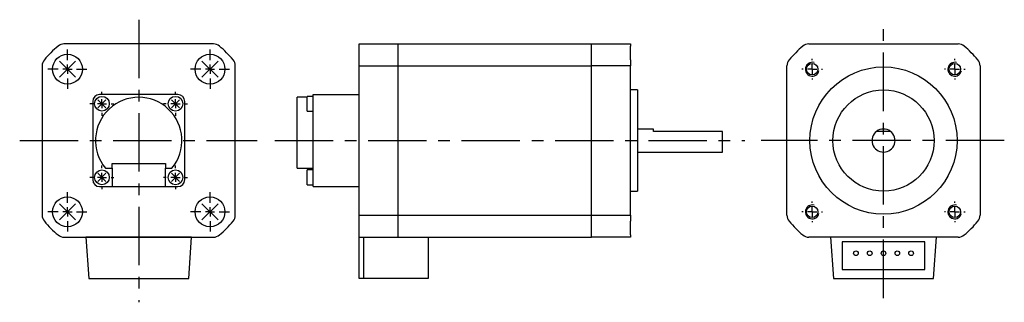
# Model space of a CAD drawing. Extents: x 75 to 289, y 115 to 177.
import ezdxf

# ---------------------------------------------------------------- set-up
doc = ezdxf.new("R2010")
doc.units = 0
doc.linetypes.add('CENTERX2', pattern=[20.32, 12.7, -2.54, 2.54, -2.54])
doc.layers.get('0').update_dxf_attribs({"linetype": 'CONTINUOUS'})

# ---------------------------------------------------------------- blocks, each defined once
blk = doc.blocks.new('SW_CENTERMARKSYMBOL_0')
at = {"color": 0, "linetype": 'CONTINUOUS'}
for p, q in [((0, 2), (0, 2.25)), ((-2, 0), (-2.25, 0)), ((0, 0), (-1, 0)), ((0, 0), (0, 1)), ((0, 0), (0, -1)), ((0, 0), (1, 0)), ((2, 0), (2.25, 0)), ((0, -2), (0, -2.25))]:
    blk.add_line(p, q, dxfattribs=at)
blk = doc.blocks.new('SW_CENTERMARKSYMBOL_1')
at = {"color": 0, "linetype": 'CONTINUOUS'}
for p, q in [((0, 2), (0, 2.25)), ((-2, 0), (-2.25, 0)), ((0, 0), (-1, 0)), ((0, 0), (0, 1)), ((0, 0), (0, -1)), ((0, 0), (1, 0)), ((2, 0), (2.25, 0)), ((0, -2), (0, -2.25))]:
    blk.add_line(p, q, dxfattribs=at)
blk = doc.blocks.new('SW_CENTERMARKSYMBOL_2')
at = {"color": 0, "linetype": 'CONTINUOUS'}
for p, q in [((0, 2), (0, 2.25)), ((-2, 0), (-2.25, 0)), ((0, 0), (-1, 0)), ((0, 0), (0, 1)), ((0, 0), (0, -1)), ((0, 0), (1, 0)), ((2, 0), (2.25, 0)), ((0, -2), (0, -2.25))]:
    blk.add_line(p, q, dxfattribs=at)
blk = doc.blocks.new('SW_CENTERMARKSYMBOL_3')
at = {"color": 0, "linetype": 'CONTINUOUS'}
for p, q in [((0, 2), (0, 2.25)), ((-2, 0), (-2.25, 0)), ((0, 0), (-1, 0)), ((0, 0), (0, 1)), ((0, 0), (0, -1)), ((0, 0), (1, 0)), ((2, 0), (2.25, 0)), ((0, -2), (0, -2.25))]:
    blk.add_line(p, q, dxfattribs=at)
blk = doc.blocks.new('NEJI')
at = {"color": 7, "linetype": 'CONTINUOUS'}
for p, q in [((0, 3.5), (3.5, 0)), ((3.5, 3.5), (0, 0))]:
    blk.add_line(p, q, dxfattribs=at)
blk = doc.blocks.new('SW_CENTERMARKSYMBOL_4')
at = {"color": 0, "linetype": 'CONTINUOUS'}
for p, q in [((0, 2), (0, 4.25)), ((-2, 0), (-4.25, 0)), ((0, 0), (-1, 0)), ((0, 0), (0, 1)), ((0, 0), (0, -1)), ((0, 0), (1, 0)), ((2, 0), (4.25, 0)), ((0, -2), (0, -4.25))]:
    blk.add_line(p, q, dxfattribs=at)
blk = doc.blocks.new('SW_CENTERMARKSYMBOL_5')
at = {"color": 0, "linetype": 'CONTINUOUS'}
for p, q in [((0, 2), (0, 4.25)), ((-2, 0), (-4.25, 0)), ((0, 0), (-1, 0)), ((0, 0), (0, 1)), ((0, 0), (0, -1)), ((0, 0), (1, 0)), ((2, 0), (4.25, 0)), ((0, -2), (0, -4.25))]:
    blk.add_line(p, q, dxfattribs=at)
blk = doc.blocks.new('SW_CENTERMARKSYMBOL_6')
at = {"color": 0, "linetype": 'CONTINUOUS'}
for p, q in [((0, 2), (0, 4.25)), ((-2, 0), (-4.25, 0)), ((0, 0), (-1, 0)), ((0, 0), (0, 1)), ((0, 0), (0, -1)), ((0, 0), (1, 0)), ((2, 0), (4.25, 0)), ((0, -2), (0, -4.25))]:
    blk.add_line(p, q, dxfattribs=at)
blk = doc.blocks.new('SW_CENTERMARKSYMBOL_7')
at = {"color": 0, "linetype": 'CONTINUOUS'}
for p, q in [((0, 2), (0, 4.25)), ((-2, 0), (-4.25, 0)), ((0, 0), (-1, 0)), ((0, 0), (0, 1)), ((0, 0), (0, -1)), ((0, 0), (1, 0)), ((2, 0), (4.25, 0)), ((0, -2), (0, -4.25))]:
    blk.add_line(p, q, dxfattribs=at)
blk = doc.blocks.new('SW_CENTERMARKSYMBOL_8')
at = {"color": 0, "linetype": 'CONTINUOUS'}
for p, q in [((0, 2), (0, 2.6)), ((-2, 0), (-2.6, 0)), ((0, 0), (-1, 0)), ((0, 0), (0, 1)), ((0, 0), (0, -1)), ((0, 0), (1, 0)), ((2, 0), (2.6, 0)), ((0, -2), (0, -2.6))]:
    blk.add_line(p, q, dxfattribs=at)
blk = doc.blocks.new('SW_CENTERMARKSYMBOL_9')
at = {"color": 0, "linetype": 'CONTINUOUS'}
for p, q in [((0, 2), (0, 2.6)), ((-2, 0), (-2.6, 0)), ((0, 0), (-1, 0)), ((0, 0), (0, 1)), ((0, 0), (0, -1)), ((0, 0), (1, 0)), ((2, 0), (2.6, 0)), ((0, -2), (0, -2.6))]:
    blk.add_line(p, q, dxfattribs=at)
blk = doc.blocks.new('SW_CENTERMARKSYMBOL_10')
at = {"color": 0, "linetype": 'CONTINUOUS'}
for p, q in [((0, 2), (0, 2.6)), ((-2, 0), (-2.6, 0)), ((0, 0), (-1, 0)), ((0, 0), (0, 1)), ((0, 0), (0, -1)), ((0, 0), (1, 0)), ((2, 0), (2.6, 0)), ((0, -2), (0, -2.6))]:
    blk.add_line(p, q, dxfattribs=at)
blk = doc.blocks.new('SW_CENTERMARKSYMBOL_11')
at = {"color": 0, "linetype": 'CONTINUOUS'}
for p, q in [((0, 2), (0, 2.6)), ((-2, 0), (-2.6, 0)), ((0, 0), (-1, 0)), ((0, 0), (0, 1)), ((0, 0), (0, -1)), ((0, 0), (1, 0)), ((2, 0), (2.6, 0)), ((0, -2), (0, -2.6))]:
    blk.add_line(p, q, dxfattribs=at)

msp = doc.modelspace()

# ---------------------------------------------------------------- linework, layer by layer
at = {"color": 7, "linetype": 'CENTERX2'}
for p, q in [((101.08, 176.53), (101.08, 115.12)), ((263.04, 116.04), (263.04, 175.73)), ((75.2, 150.27), (126.86, 150.27)), ((130.65, 150.27), (232.9, 150.27)), ((289.31, 150.27), (236.4, 150.27))]:
    msp.add_line(p, q, dxfattribs=at)
at = {"color": 7, "linetype": 'CONTINUOUS'}
for p, q in [((117.32, 171.27), (84.83, 171.27)), ((149.03, 171.27), (157.53, 171.27)), ((149.03, 170.79), (149.03, 171.27)), ((149.03, 167.82), (149.03, 170.79)), ((157.53, 171.27), (199.53, 171.27)), ((157.53, 170.79), (157.53, 171.27)), ((157.53, 167.82), (157.53, 170.79)), ((199.53, 171.27), (208.03, 171.27)), ((199.53, 170.79), (199.53, 171.27)), ((199.53, 167.82), (199.53, 170.79)), ((208.03, 171.27), (208.03, 170.79)), ((208.03, 167.82), (208.03, 170.79)), ((246.79, 171.27), (279.29, 171.27)), ((149.03, 166.52), (149.03, 167.82)), ((157.53, 166.52), (157.53, 167.82)), ((199.53, 166.52), (199.53, 167.82)), ((208.03, 167.82), (208.03, 166.52)), ((80.08, 166.52), (80.08, 134.03)), ((122.08, 134.03), (122.08, 166.52)), ((149.03, 166.52), (157.53, 166.52)), ((149.03, 134.03), (149.03, 166.52)), ((157.53, 166.52), (199.53, 166.52)), ((157.53, 134.03), (157.53, 166.52)), ((208.03, 166.52), (199.53, 166.52)), ((199.53, 134.03), (199.53, 166.52)), ((208.03, 134.03), (208.03, 166.52)), ((242.04, 134.03), (242.04, 166.52)), ((284.04, 166.52), (284.04, 134.03)), ((209.53, 161.27), (208.03, 161.27)), ((209.53, 161.27), (209.53, 139.27)), ((91.08, 158.77), (91.08, 141.77)), ((109.58, 160.27), (92.58, 160.27)), ((111.08, 141.77), (111.08, 158.77)), ((137.73, 159.67), (135.53, 159.67)), ((135.53, 144.27), (135.53, 159.67)), ((139.03, 159.87), (137.73, 159.87)), ((137.73, 158.27), (137.73, 159.87)), ((139.03, 160.27), (149.03, 160.27)), ((139.03, 158.77), (139.03, 160.27)), ((139.03, 141.77), (139.03, 158.77)), ((137.73, 156.67), (137.73, 158.27)), ((137.73, 156.67), (139.03, 156.67)), ((213.03, 152.77), (209.53, 152.77)), ((213.03, 152.27), (213.03, 152.77)), ((228.03, 152.27), (213.03, 152.27)), ((228.03, 147.77), (228.03, 152.27)), ((264.54, 152.27), (261.54, 152.27)), ((209.53, 147.77), (228.03, 147.77)), ((93.84, 144.27), (95.28, 144.27)), ((95.28, 145.27), (106.88, 145.27)), ((95.28, 144.27), (95.28, 145.27)), ((95.28, 144.27), (95.28, 140.27)), ((106.88, 145.27), (106.88, 144.27)), ((106.88, 144.27), (108.31, 144.27)), ((106.88, 140.27), (106.88, 144.27)), ((135.53, 144.27), (139.03, 144.27)), ((139.03, 143.87), (137.73, 143.87)), ((137.73, 142.27), (137.73, 143.87)), ((137.73, 140.67), (137.73, 142.27)), ((139.03, 140.27), (139.03, 141.77)), ((92.58, 140.27), (95.28, 140.27)), ((95.28, 140.27), (106.88, 140.27)), ((106.88, 140.27), (109.58, 140.27)), ((137.73, 140.67), (139.03, 140.67)), ((139.03, 140.27), (149.03, 140.27)), ((208.03, 139.27), (209.53, 139.27)), ((149.03, 132.73), (149.03, 134.03)), ((149.03, 134.03), (157.53, 134.03)), ((157.53, 134.03), (199.53, 134.03)), ((157.53, 132.73), (157.53, 134.03)), ((199.53, 134.03), (208.03, 134.03)), ((199.53, 132.73), (199.53, 134.03)), ((208.03, 134.03), (208.03, 132.73)), ((149.03, 129.75), (149.03, 132.73)), ((157.53, 129.75), (157.53, 132.73)), ((199.53, 129.75), (199.53, 132.73)), ((208.03, 129.75), (208.03, 132.73)), ((84.83, 129.27), (117.32, 129.27)), ((112.58, 129.27), (89.58, 129.27)), ((89.58, 129.27), (90.2, 120.27)), ((111.95, 120.27), (112.58, 129.27)), ((149.03, 129.27), (149.03, 129.75)), ((149.03, 129.27), (157.53, 129.27)), ((149.03, 120.27), (149.03, 129.27)), ((150.03, 120.27), (150.03, 129.27)), ((157.53, 129.27), (157.53, 129.75)), ((157.53, 129.27), (199.53, 129.27)), ((164.03, 129.27), (164.03, 120.27)), ((199.53, 129.27), (199.53, 129.75)), ((208.03, 129.27), (199.53, 129.27)), ((208.03, 129.75), (208.03, 129.27)), ((279.29, 129.27), (246.79, 129.27)), ((251.54, 129.27), (252.17, 120.27)), ((273.91, 120.27), (274.54, 129.27)), ((272.04, 128.27), (254.04, 128.27)), ((254.04, 128.27), (254.04, 122.27)), ((272.04, 122.27), (272.04, 128.27)), ((254.04, 122.27), (272.04, 122.27)), ((90.2, 120.27), (111.95, 120.27)), ((150.03, 120.27), (149.03, 120.27)), ((164.03, 120.27), (150.03, 120.27)), ((252.17, 120.27), (273.91, 120.27))]:
    msp.add_line(p, q, dxfattribs=at)
for centre, radius in [((85.58, 165.77), 3.25), ((116.58, 165.77), 3.25), ((247.54, 165.77), 1.25), ((278.54, 165.77), 1.25), ((263.04, 150.27), 16), ((263.04, 150.27), 11), ((93.08, 158.27), 1.6), ((109.08, 158.27), 1.6), ((93.08, 142.27), 1.6), ((109.08, 142.27), 1.6), ((85.58, 134.77), 3.25), ((116.58, 134.77), 3.25), ((247.54, 134.77), 1.25), ((278.54, 134.77), 1.25), ((257.04, 125.77), 0.5), ((260.04, 125.77), 0.5), ((263.04, 125.77), 0.5), ((266.04, 125.77), 0.5), ((269.04, 125.77), 0.5)]:
    msp.add_circle(centre, radius, dxfattribs=at)
for centre, radius, start, end in [((101.08, 150.27), 27, 130.5358, 139.4642), ((84.83, 169.27), 2, 90, 130.5358), ((117.32, 169.27), 2, 49.4642, 90), ((101.08, 150.27), 27, 40.5358, 49.4642), ((263.04, 150.27), 27, 130.5358, 139.4642), ((246.79, 169.27), 2, 90, 130.5358), ((279.29, 169.27), 2, 49.4642, 90), ((263.04, 150.27), 27, 40.5358, 49.4642), ((82.08, 166.52), 2, 139.4642, 180), ((120.08, 166.52), 2, 0, 40.5358), ((244.04, 166.52), 2, 139.4642, 180), ((247.54, 165.77), 1.5, 75, 345), ((278.54, 165.77), 1.5, 75, 345), ((282.04, 166.52), 2, 0, 40.5358), ((92.58, 158.77), 1.5, 90, 180), ((101.08, 150.27), 9.4, 320.335, 219.665), ((109.58, 158.77), 1.5, 0, 90), ((263.04, 150.27), 2.5, 126.8699, 53.1301), ((263.04, 150.27), 2.5, 53.1301, 126.8699), ((92.58, 141.77), 1.5, 180, 270), ((109.58, 141.77), 1.5, 270, 0), ((247.54, 134.77), 1.5, 75, 345), ((278.54, 134.77), 1.5, 75, 345), ((82.08, 134.03), 2, 180, 220.5358), ((120.08, 134.03), 2, 319.4642, 0), ((244.04, 134.03), 2, 180, 220.5358), ((282.04, 134.03), 2, 319.4642, 0), ((101.08, 150.27), 27, 220.5358, 229.4642), ((101.08, 150.27), 27, 310.5358, 319.4642), ((263.04, 150.27), 27, 220.5358, 229.4642), ((263.04, 150.27), 27, 310.5358, 319.4642), ((84.83, 131.27), 2, 229.4642, 270), ((117.32, 131.27), 2, 270, 310.5358), ((246.79, 131.27), 2, 229.4642, 270), ((279.29, 131.27), 2, 270, 310.5358)]:
    msp.add_arc(centre, radius, start, end, dxfattribs=at)

# ---------------------------------------------------------------- block references
for name, p in [('SW_CENTERMARKSYMBOL_5', (85.58, 165.77)), ('SW_CENTERMARKSYMBOL_4', (116.58, 165.77)), ('NEJI', (83.83, 164.02)), ('NEJI', (114.83, 164.02)), ('SW_CENTERMARKSYMBOL_3', (247.54, 165.77)), ('SW_CENTERMARKSYMBOL_2', (278.54, 165.77)), ('SW_CENTERMARKSYMBOL_10', (93.08, 158.27)), ('SW_CENTERMARKSYMBOL_11', (109.08, 158.27)), ('SW_CENTERMARKSYMBOL_9', (93.08, 142.27)), ('SW_CENTERMARKSYMBOL_8', (109.08, 142.27)), ('SW_CENTERMARKSYMBOL_6', (85.58, 134.77)), ('SW_CENTERMARKSYMBOL_7', (116.58, 134.77)), ('NEJI', (83.83, 133.02)), ('NEJI', (114.83, 133.02)), ('SW_CENTERMARKSYMBOL_1', (247.54, 134.77)), ('SW_CENTERMARKSYMBOL_0', (278.54, 134.77))]:
    msp.add_blockref(name, p, dxfattribs=at)
at = {"color": 7, "linetype": 'CONTINUOUS', "xscale": 0.5, "yscale": 0.5, "zscale": 0.5}
for p in [(92.2, 157.4), (108.2, 157.4), (92.2, 141.4), (108.2, 141.4)]:
    msp.add_blockref('NEJI', p, dxfattribs=at)

doc.saveas('drawing.dxf')
